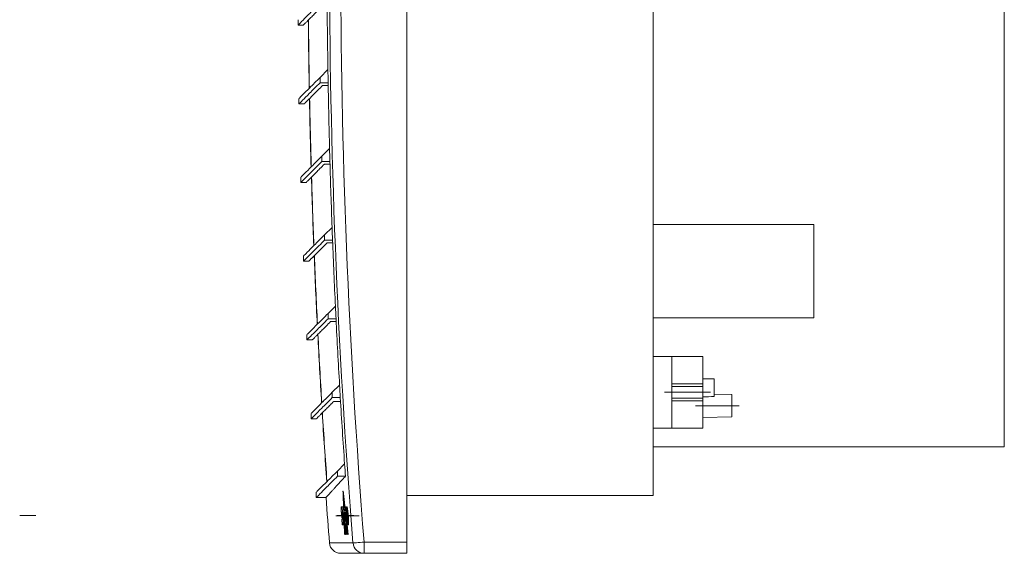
# Model space of a CAD drawing. Header units: millimetres. Extents: x -169 to 690, y -95 to 425.
# Tile 1 of 6: x -169 to 95, y 103 to 246. Entities that reach past the tile are written whole.
import ezdxf

# ---------------------------------------------------------------- set-up
doc = ezdxf.new("R2010")
doc.units = ezdxf.units.MM
doc.linetypes.add('CENTERX2', pattern=[20.32, 12.7, -2.54, 2.54, -2.54])

msp = doc.modelspace()

# ---------------------------------------------------------------- linework, layer by layer
at = {"color": 7, "linetype": 'Continuous', "lineweight": 15}
for p, q in [((-64.98, 106.41), (-64.98, 422.41)), ((1.02, 409.91), (1.02, 118.91)), ((95.02, 396.91), (95.02, 131.91)), ((-94.14, 246.24), (-94.14, 244.82)), ((-94.14, 244.82), (-92.71, 244.82)), ((-86.13, 232.91), (-88.22, 230.82)), ((-88.22, 230.82), (-88.22, 229.41)), ((-88.22, 229.41), (-86.08, 229.41)), ((-87.54, 228.67), (-86.06, 228.67)), ((-93.88, 225.16), (-93.88, 223.75)), ((-93.88, 223.75), (-92.45, 223.75)), ((-85.69, 211.79), (-87.74, 209.74)), ((-87.74, 209.74), (-87.74, 208.33)), ((-87.74, 208.33), (-85.59, 208.33)), ((-87.06, 207.6), (-85.57, 207.6)), ((-93.4, 204.08), (-93.4, 202.67)), ((-93.4, 202.67), (-91.97, 202.67)), ((-85.02, 190.68), (-87.03, 188.67)), ((44.02, 191.41), (1.02, 191.41)), ((44.02, 191.41), (44.02, 166.41)), ((-87.03, 188.67), (-87.03, 187.25)), ((-87.03, 187.25), (-84.89, 187.25)), ((-86.35, 186.52), (-84.86, 186.52)), ((-92.69, 183.01), (-92.69, 181.59)), ((-92.69, 181.59), (-91.26, 181.59)), ((-84.13, 169.57), (-86.1, 167.59)), ((-86.1, 167.59), (-86.1, 166.18)), ((-86.1, 166.18), (-83.96, 166.18)), ((1.02, 166.41), (44.02, 166.41)), ((-85.42, 165.44), (-83.93, 165.44)), ((-91.76, 161.93), (-91.76, 160.52)), ((-91.76, 160.52), (-90.33, 160.52)), ((6.02, 156.11), (1.02, 156.11)), ((14.32, 156.11), (6.02, 156.11)), ((6.02, 156.11), (6.02, 148.76)), ((14.32, 156.11), (14.32, 148.76)), ((-83.01, 148.46), (-84.95, 146.51)), ((14.32, 148.76), (6.02, 148.76)), ((6.02, 148.76), (6.02, 148.06)), ((14.32, 148.06), (6.02, 148.06)), ((6.02, 148.06), (6.02, 147.49)), ((17.32, 150.1), (14.32, 150.15)), ((14.32, 148.76), (14.32, 148.06)), ((14.32, 148.06), (14.32, 144.96)), ((17.32, 145.36), (17.32, 150.1)), ((-84.95, 146.51), (-84.95, 145.1)), ((-84.95, 145.1), (-82.81, 145.1)), ((6.02, 147.49), (6.02, 145.53)), ((6.02, 145.53), (6.02, 144.96)), ((22.02, 145.91), (17.32, 145.99)), ((22.02, 145.91), (22.02, 139.91)), ((-84.55, 144.09), (-82.75, 144.09)), ((14.32, 144.96), (6.02, 144.96)), ((6.02, 144.96), (6.02, 144.26)), ((14.32, 144.26), (6.02, 144.26)), ((6.02, 144.26), (6.02, 136.91)), ((14.32, 144.96), (14.32, 144.26)), ((14.32, 144.26), (14.32, 136.91)), ((-90.61, 140.85), (-90.61, 139.44)), ((14.32, 139.78), (22.02, 139.91)), ((-90.61, 139.44), (-89.19, 139.44)), ((6.02, 136.91), (1.02, 136.91)), ((14.32, 136.91), (6.02, 136.91)), ((1.02, 131.91), (95.02, 131.91)), ((-81.67, 127.35), (-83.58, 125.44)), ((-83.58, 125.44), (-83.58, 124.02)), ((-83.58, 124.02), (-81.44, 124.02)), ((-89.24, 119.78), (-89.24, 118.36)), ((-82.04, 120.08), (-82.09, 120.08)), ((-81.97, 119.45), (-82.02, 119.45)), ((-81.94, 119.17), (-81.99, 119.17)), ((-81.97, 119.17), (-81.97, 119.45)), ((1.02, 118.91), (-64.98, 118.91)), ((-89.24, 118.36), (-86.62, 118.36)), ((-81.87, 118.56), (-81.92, 118.56)), ((-81.84, 118.28), (-81.89, 118.28)), ((-81.86, 118.28), (-81.87, 118.56)), ((-81.77, 117.66), (-81.82, 117.66)), ((-81.76, 115.84), (-81.82, 117.66)), ((-81.79, 117.39), (-81.74, 115.84)), ((-81.74, 117.39), (-81.79, 117.39)), ((-81.76, 117.39), (-81.77, 117.66)), ((-81.67, 116.76), (-81.72, 116.76)), ((-81.64, 116.49), (-81.69, 116.49)), ((-81.53, 115.16), (-81.69, 116.49)), ((-81.53, 115.53), (-81.64, 116.49)), ((-82.32, 115.86), (-82.54, 115.86)), ((-82.52, 114.32), (-82.52, 114.32)), ((-82.42, 114.33), (-82.21, 114.33)), ((-82.41, 114.12), (-82.32, 114.12)), ((-82.29, 114.09), (-82.4, 114.09)), ((-82.32, 115.86), (-82.21, 114.33)), ((-82.32, 115.86), (-82.24, 115.86)), ((-82.3, 115.85), (-82.19, 114.33)), ((-82, 115.85), (-82.3, 115.85)), ((-82.29, 114.09), (-82.21, 114.09)), ((-82.21, 114.33), (-82.19, 114.33)), ((-82.19, 114.33), (-82.09, 114.33)), ((-82.18, 113.63), (-82.1, 113.63)), ((-82, 115.85), (-81.89, 114.34)), ((-82, 115.85), (-81.95, 115.85)), ((-81.99, 114.34), (-81.89, 114.34)), ((-81.65, 115.84), (-81.97, 115.84)), ((-81.89, 114.34), (-81.86, 114.34)), ((-81.75, 114.31), (-81.53, 114.31)), ((-81.6, 114.07), (-81.73, 114.07)), ((-81.7, 114.07), (-81.71, 114.31)), ((-81.68, 114.31), (-81.67, 114.07)), ((-81.65, 115.84), (-81.53, 114.31)), ((-81.65, 115.84), (-81.62, 115.84)), ((-81.62, 115.84), (-81.53, 114.68)), ((-81.6, 114.07), (-81.51, 112.91)), ((-81.6, 114.07), (-81.57, 114.07)), ((-81.42, 113.09), (-81.56, 114.31)), ((-81.53, 114.04), (-81.55, 114.04)), ((-81.53, 114.84), (-81.49, 114.1)), ((-81.51, 114.47), (-81.53, 114.68)), ((-81.53, 114.31), (-81.5, 114.31)), ((-81.29, 115.82), (-81.46, 115.82)), ((-81.37, 114.05), (-81.29, 114.05)), ((-81.35, 114.3), (-81.18, 114.3)), ((-81.34, 113.44), (-81.26, 113.44)), ((-81.29, 115.82), (-81.18, 114.3)), ((-81.29, 115.82), (-81.21, 115.82)), ((-81.12, 113.49), (-81.23, 113.49)), ((-81.18, 114.3), (-81.14, 114.3)), ((-81.12, 113.49), (-81.09, 113.49)), ((-81.1, 115.84), (-81.02, 115.84)), ((-81.01, 114.07), (-80.93, 114.07)), ((-80.98, 113.44), (-80.9, 113.44)), ((-80.92, 115.14), (-80.84, 115.14)), ((-80.74, 113.44), (-80.66, 113.44)), ((-82.39, 112.58), (-82.28, 111.07)), ((-82.2, 112.58), (-82.39, 112.58)), ((-82.32, 112.83), (-82.22, 112.83)), ((-82.28, 111.07), (-82.06, 111.07)), ((-82.07, 112.52), (-81.99, 112.52)), ((-82.06, 111.07), (-81.98, 111.07)), ((-82.02, 111.49), (-81.94, 111.49)), ((-81.85, 111.13), (-81.74, 111.13)), ((-81.84, 112.74), (-81.74, 111.48)), ((-81.74, 111.48), (-81.72, 111.48)), ((-81.74, 111.13), (-81.71, 111.13)), ((-81.64, 112.91), (-81.51, 112.91)), ((-81.61, 111.13), (-81.29, 111.13)), ((-81.48, 108.41), (-81.58, 110.99)), ((-81.57, 111.13), (-81.46, 108.41)), ((-81.44, 112.68), (-81.51, 113.27)), ((-81.51, 112.91), (-81.47, 112.91)), ((-81.4, 111.11), (-81.42, 111.11)), ((-81.41, 112.68), (-81.29, 111.13)), ((-81.41, 112.68), (-81.38, 112.68)), ((-81.36, 112.36), (-81.26, 111.13)), ((-81.01, 108.41), (-81.33, 111.13)), ((-81.29, 111.13), (-81.26, 111.13)), ((-81.28, 112.83), (-81.2, 112.83)), ((-80.94, 108.41), (-81.26, 111.13)), ((-81.16, 112.58), (-81.22, 112.58)), ((-80.79, 108.41), (-81.11, 111.12)), ((-80.74, 108.41), (-81.05, 111.06)), ((-80.69, 108.41), (-81, 111.06)), ((-80.93, 111.06), (-80.85, 111.06)), ((-80.91, 112.82), (-80.83, 112.82)), ((-80.73, 111.05), (-80.65, 111.05)), ((-80.67, 111.75), (-80.58, 111.75)), ((-81.39, 108.41), (-81.34, 108.41)), ((-81.32, 108.41), (-81.34, 108.41)), ((-81.32, 108.41), (-81.27, 108.41)), ((-80.79, 108.41), (-80.74, 108.41)), ((-80.69, 108.41), (-80.74, 108.41)), ((-76.44, 106.41), (-76.44, 103.41)), ((-76.44, 106.41), (-64.98, 106.41)), ((-64.98, 106.41), (-64.98, 103.41)), ((-76.44, 103.41), (-82.72, 103.41)), ((-64.98, 103.41), (-76.44, 103.41))]:
    msp.add_line(p, q, dxfattribs=at)
at = {"color": 7, "linetype": 'CENTERX2', "lineweight": 0}
for p, q in [((16.32, 146.51), (4.02, 146.51)), ((12.32, 142.91), (24.02, 142.91)), ((-164.34, 113.5), (-168.68, 113.5)), ((-84.02, 113.4), (-77.8, 113.4)), ((-83.67, 113.5), (-79.15, 113.5))]:
    msp.add_line(p, q, dxfattribs=at)
at = {"color": 8, "linetype": 'Continuous', "lineweight": 15}
msp.add_line((-85.71, 106.17), (-79.42, 106.17), dxfattribs=at)
at = {"color": 7, "linetype": 'Continuous', "lineweight": 15, "flags": 128}
for points in [[(-82.02, 119.45), (-82.03, 119.53), (-82.04, 119.61), (-82.05, 119.69), (-82.06, 119.77), (-82.07, 119.84), (-82.08, 119.92), (-82.09, 120), (-82.09, 120.08)], [(-82.09, 120.08), (-82.08, 119.49), (-82.06, 118.9), (-82.04, 118.31), (-82.02, 117.72), (-82, 117.13), (-81.98, 116.54), (-81.95, 115.95), (-81.95, 115.85)], [(-81.97, 119.45), (-81.98, 119.53), (-81.99, 119.61), (-82, 119.69), (-82.01, 119.77), (-82.02, 119.84), (-82.03, 119.92), (-82.04, 120), (-82.04, 120.08)], [(-81.9, 115.84), (-81.92, 116.29), (-81.93, 116.74), (-81.95, 117.19), (-81.96, 117.64), (-81.98, 118.1), (-81.99, 118.55), (-82.01, 119), (-82.02, 119.45)], [(-81.92, 118.56), (-81.93, 118.63), (-81.94, 118.71), (-81.95, 118.79), (-81.96, 118.87), (-81.97, 118.94), (-81.98, 119.02), (-81.98, 119.1), (-81.99, 119.17)], [(-81.99, 119.17), (-81.98, 118.76), (-81.97, 118.34), (-81.95, 117.92), (-81.94, 117.5), (-81.92, 117.09), (-81.91, 116.67), (-81.89, 116.25), (-81.88, 115.84)], [(-81.87, 118.56), (-81.88, 118.63), (-81.89, 118.71), (-81.9, 118.79), (-81.91, 118.87), (-81.92, 118.94), (-81.93, 119.02), (-81.93, 119.1), (-81.94, 119.17)], [(-81.83, 115.84), (-81.84, 116.18), (-81.85, 116.52), (-81.87, 116.86), (-81.88, 117.2), (-81.89, 117.54), (-81.9, 117.88), (-81.91, 118.22), (-81.92, 118.56)], [(-81.82, 117.66), (-81.83, 117.74), (-81.84, 117.82), (-81.85, 117.89), (-81.86, 117.97), (-81.87, 118.05), (-81.87, 118.13), (-81.88, 118.2), (-81.89, 118.28)], [(-81.89, 118.28), (-81.88, 117.98), (-81.87, 117.67), (-81.86, 117.37), (-81.85, 117.06), (-81.84, 116.75), (-81.83, 116.45), (-81.82, 116.14), (-81.81, 115.84)], [(-81.77, 117.66), (-81.78, 117.74), (-81.79, 117.82), (-81.8, 117.89), (-81.81, 117.97), (-81.82, 118.05), (-81.82, 118.13), (-81.83, 118.2), (-81.84, 118.28)], [(-81.72, 116.76), (-81.73, 116.84), (-81.74, 116.92), (-81.75, 116.99), (-81.75, 117.07), (-81.76, 117.15), (-81.77, 117.23), (-81.78, 117.31), (-81.79, 117.39)], [(-81.67, 116.76), (-81.68, 116.84), (-81.69, 116.92), (-81.7, 116.99), (-81.7, 117.07), (-81.71, 117.15), (-81.72, 117.23), (-81.73, 117.31), (-81.74, 117.39)], [(-81.69, 115.84), (-81.69, 115.95), (-81.69, 116.07), (-81.7, 116.18), (-81.7, 116.3), (-81.71, 116.41), (-81.71, 116.53), (-81.71, 116.64), (-81.72, 116.76)], [(-81.69, 116.49), (-81.68, 116.41), (-81.68, 116.33), (-81.68, 116.25), (-81.68, 116.16), (-81.67, 116.08), (-81.67, 116), (-81.67, 115.92), (-81.67, 115.84)], [(-81.66, 116.49), (-81.66, 116.53), (-81.66, 116.64), (-81.67, 116.76)], [(-81.93, 115.36), (-81.92, 115.24), (-81.91, 115.11), (-81.9, 114.98), (-81.89, 114.85), (-81.89, 114.72), (-81.88, 114.6), (-81.87, 114.47), (-81.86, 114.34)], [(-81.9, 114.34), (-81.89, 114.14), (-81.88, 113.94), (-81.87, 113.74), (-81.87, 113.54), (-81.86, 113.34), (-81.85, 113.14), (-81.84, 112.94), (-81.84, 112.74)], [(-81.74, 111.48), (-81.76, 111.91), (-81.77, 112.34), (-81.79, 112.77), (-81.81, 113.19), (-81.82, 113.62), (-81.84, 114.05), (-81.84, 114.13)], [(-81.8, 113.57), (-81.77, 112.86), (-81.74, 112.12), (-81.71, 111.38), (-81.69, 110.63), (-81.66, 109.89), (-81.63, 109.15), (-81.6, 108.41)], [(-81.73, 114.07), (-81.73, 114.1), (-81.73, 114.13), (-81.74, 114.16), (-81.74, 114.19), (-81.74, 114.22), (-81.74, 114.25), (-81.75, 114.28), (-81.75, 114.31)], [(-81.72, 114.31), (-81.72, 114.28), (-81.71, 114.25), (-81.71, 114.22), (-81.71, 114.19), (-81.71, 114.16), (-81.7, 114.13), (-81.7, 114.1), (-81.7, 114.07)], [(-81.62, 114.07), (-81.63, 114.1), (-81.63, 114.13), (-81.63, 114.16), (-81.63, 114.19), (-81.63, 114.22), (-81.63, 114.25), (-81.63, 114.28), (-81.63, 114.31)], [(-81.61, 114.31), (-81.61, 114.28), (-81.61, 114.25), (-81.61, 114.22), (-81.61, 114.19), (-81.61, 114.16), (-81.61, 114.13), (-81.6, 114.1), (-81.6, 114.07)], [(-81.57, 114.07), (-81.56, 113.97), (-81.56, 113.87), (-81.55, 113.77), (-81.54, 113.67), (-81.53, 113.57), (-81.53, 113.47), (-81.52, 113.37), (-81.51, 113.27)], [(-81.55, 114.04), (-81.55, 114.08), (-81.55, 114.11), (-81.56, 114.15), (-81.56, 114.18), (-81.56, 114.21), (-81.56, 114.25), (-81.56, 114.28), (-81.56, 114.31)], [(-81.39, 112.68), (-81.41, 112.85), (-81.43, 113.02), (-81.45, 113.19), (-81.47, 113.36), (-81.49, 113.53), (-81.51, 113.7), (-81.53, 113.87), (-81.55, 114.04)], [(-81.23, 113.49), (-81.22, 113.38), (-81.21, 113.26), (-81.2, 113.15), (-81.19, 113.04), (-81.19, 112.92), (-81.18, 112.81), (-81.17, 112.7), (-81.16, 112.58)], [(-81.21, 115.82), (-81.2, 115.63), (-81.18, 115.44), (-81.17, 115.25), (-81.17, 115.22)], [(-81.78, 111.13), (-81.76, 110.79), (-81.75, 110.45), (-81.74, 110.11), (-81.72, 109.77), (-81.71, 109.43), (-81.69, 109.09), (-81.68, 108.75), (-81.67, 108.41)], [(-81.62, 108.41), (-81.63, 108.75), (-81.65, 109.09), (-81.66, 109.43), (-81.67, 109.77), (-81.69, 110.11), (-81.7, 110.45), (-81.71, 110.79), (-81.73, 111.13)], [(-81.55, 108.41), (-81.57, 109), (-81.6, 109.59), (-81.62, 110.17), (-81.64, 110.76), (-81.67, 111.35), (-81.69, 111.94), (-81.7, 112.34)], [(-81.66, 111.78), (-81.65, 111.52), (-81.63, 111), (-81.61, 110.48), (-81.59, 109.96), (-81.57, 109.45), (-81.55, 108.93), (-81.53, 108.41)], [(-81.62, 112.68), (-81.63, 112.71), (-81.63, 112.74), (-81.63, 112.77), (-81.63, 112.8), (-81.64, 112.83), (-81.64, 112.86), (-81.64, 112.89), (-81.64, 112.91)], [(-81.61, 112.91), (-81.61, 112.89), (-81.61, 112.86), (-81.61, 112.83), (-81.6, 112.8), (-81.6, 112.77), (-81.6, 112.74), (-81.6, 112.71), (-81.59, 112.68)], [(-81.58, 112.68), (-81.58, 112.71), (-81.58, 112.74), (-81.58, 112.77), (-81.58, 112.8), (-81.58, 112.83), (-81.58, 112.86), (-81.58, 112.89), (-81.58, 112.91)], [(-81.56, 112.91), (-81.56, 112.89), (-81.56, 112.86), (-81.56, 112.83), (-81.56, 112.8), (-81.56, 112.77), (-81.56, 112.74), (-81.55, 112.71), (-81.55, 112.68)], [(-81.41, 108.41), (-81.43, 108.75), (-81.44, 109.09), (-81.45, 109.43), (-81.47, 109.77), (-81.48, 110.11), (-81.49, 110.45), (-81.5, 110.79), (-81.52, 111.13)], [(-81.5, 111.13), (-81.48, 110.79), (-81.47, 110.45), (-81.46, 110.11), (-81.44, 109.77), (-81.43, 109.43), (-81.42, 109.09), (-81.4, 108.75), (-81.39, 108.41)], [(-81.47, 112.68), (-81.47, 112.71), (-81.47, 112.74), (-81.48, 112.77), (-81.48, 112.8), (-81.48, 112.83), (-81.49, 112.86), (-81.49, 112.89), (-81.49, 112.91)], [(-81.34, 108.41), (-81.36, 108.75), (-81.37, 109.09), (-81.38, 109.43), (-81.4, 109.77), (-81.41, 110.11), (-81.42, 110.45), (-81.43, 110.79), (-81.45, 111.13)], [(-81.11, 108.41), (-81.15, 108.75), (-81.19, 109.08), (-81.23, 109.42), (-81.27, 109.76), (-81.31, 110.1), (-81.35, 110.43), (-81.38, 110.77), (-81.42, 111.11)], [(-81.42, 111.11), (-81.41, 110.77), (-81.4, 110.43), (-81.39, 110.1), (-81.37, 109.76), (-81.36, 109.42), (-81.35, 109.08), (-81.33, 108.75), (-81.32, 108.41)], [(-81.41, 111.13), (-81.37, 110.79), (-81.33, 110.45), (-81.29, 110.11), (-81.25, 109.77), (-81.21, 109.43), (-81.16, 109.09), (-81.12, 108.75), (-81.08, 108.41)], [(-80.89, 108.41), (-80.95, 108.9), (-81.01, 109.4), (-81.07, 109.89), (-81.12, 110.39), (-81.18, 110.88), (-81.24, 111.37), (-81.3, 111.87), (-81.36, 112.36)], [(-81.03, 108.41), (-81.08, 108.75), (-81.12, 109.09), (-81.16, 109.43), (-81.2, 109.77), (-81.24, 110.11), (-81.28, 110.45), (-81.32, 110.79), (-81.36, 111.13)], [(-80.96, 108.41), (-81, 108.75), (-81.04, 109.09), (-81.08, 109.43), (-81.12, 109.77), (-81.16, 110.11), (-81.2, 110.45), (-81.24, 110.79), (-81.28, 111.13)], [(-80.9, 111.71), (-80.9, 111.67), (-80.88, 111.36), (-80.85, 111.06)], [(-81.33, 109.87), (-81.31, 109.69), (-81.29, 109.51), (-81.26, 109.32), (-81.24, 109.14), (-81.22, 108.96), (-81.2, 108.77), (-81.18, 108.59), (-81.16, 108.41)], [(-81.27, 108.41), (-81.28, 108.59), (-81.29, 108.77), (-81.29, 108.96), (-81.3, 109.14), (-81.31, 109.32), (-81.32, 109.51), (-81.32, 109.69), (-81.33, 109.87)], [(-81.22, 108.41), (-81.23, 108.59), (-81.24, 108.77), (-81.24, 108.96), (-81.25, 109.14), (-81.26, 109.25)], [(-76.44, 106.41), (-76.99, 106.37), (-77.53, 106.32), (-78.02, 106.28), (-78.47, 106.25), (-78.84, 106.22), (-79.13, 106.2), (-79.32, 106.18), (-79.42, 106.17)]]:
    msp.add_lwpolyline(points, dxfattribs=at)
at = {"color": 7, "linetype": 'Continuous', "lineweight": 15}
for centre, radius, start, end in [((1908.02, 264.41), 1993.73, 175.44779, 184.55221), ((1908.02, 264.41), 1990.74, 175.44779, 184.55221), ((1908.02, 264.41), 1994.4, 180.40006, 180.9051), ((1908.02, 264.41), 1999.48, 180.52269, 181.04592), ((1908.02, 264.41), 1999.44, 180.52138, 181.04463), ((1908.02, 264.41), 1994.4, 180.9051, 181.00562), ((1908.02, 264.41), 1994.4, 181.00562, 181.51179), ((1908.02, 264.41), 1999.48, 181.12547, 181.64966), ((1908.02, 264.41), 1999.44, 181.12419, 181.6484), ((1908.02, 264.41), 1994.4, 181.51179, 181.61128), ((1908.02, 264.41), 1994.4, 181.61128, 182.11863), ((1908.02, 264.41), 1999.48, 181.72842, 182.25361), ((1908.02, 264.41), 1999.44, 181.72717, 182.25238), ((1908.02, 264.41), 1994.4, 182.11863, 182.21712), ((1908.02, 264.41), 1994.4, 182.21712, 182.72569), ((1908.02, 264.41), 1999.48, 182.3316, 182.85783), ((1908.02, 264.41), 1999.44, 182.33037, 182.85663), ((1908.02, 264.41), 1994.4, 182.72569, 182.82322), ((1908.02, 264.41), 1994.4, 182.82322, 183.33304), ((1908.02, 264.41), 1999.48, 182.93508, 183.4624), ((1908.02, 264.41), 1999.44, 182.93388, 183.46122), ((1908.02, 264.41), 1994.4, 183.33304, 183.42963), ((1908.02, 264.41), 1994.4, 183.42963, 183.94074), ((1908.02, 264.41), 1999.48, 183.53892, 184.06737), ((1908.02, 264.41), 1999.44, 183.53774, 184.06621), ((1908.02, 264.41), 1994.4, 183.94074, 184.03642), ((1908.02, 264.41), 2000, 184.18755, 184.53791), ((1908.02, 264.41), 1995.76, 184.31274, 184.40481), ((1908.02, 264.41), 1995.66, 184.3126, 184.40504), ((1908.02, 264.41), 1995.53, 184.26979, 184.40533), ((1908.02, 264.41), 1994.86, 184.33884, 184.40884), ((-82.72, 106.41), 3, 184.5379, 270), ((-76.43, 106.4), 2.99, 184.4383, 269.9191)]:
    msp.add_arc(centre, radius, start, end, dxfattribs=at)
msp.add_ellipse((129.04, 142.91), major_axis=(179.57, 0), ratio=0.017455, start_param=2.242254, end_param=2.263779, dxfattribs=at)
for points, knots in [([(-94.03, 244.93), (-94.05, 244.91), (-94.14, 244.82), (-93.28, 245.68), (-91.52, 247.44), (-89.49, 249.47), (-88.48, 250.48)], [0, 0, 0, 0, 0.120114, 0.41366, 0.707004, 1, 1, 1, 1]), ([(-92.71, 244.84), (-92.7, 244.84), (-92.7, 244.85), (-92.5, 245.05), (-92.14, 245.41), (-91.61, 245.94), (-90.91, 246.63), (-90.05, 247.5), (-89.03, 248.51), (-88.21, 249.34), (-87.8, 249.75)], [0, 0, 0, 0, 0.094984, 0.223805, 0.352627, 0.481449, 0.610271, 0.739092, 0.869535, 1, 1, 1, 1]), ([(-88.22, 230.82), (-89.21, 229.83), (-91.19, 227.85), (-92.95, 226.09), (-93.85, 225.19), (-93.79, 225.25), (-93.76, 225.28)], [0, 0, 0, 0, 0.285801, 0.571399, 0.857061, 1, 1, 1, 1]), ([(-93.77, 223.86), (-93.79, 223.83), (-93.88, 223.74), (-93.02, 224.6), (-91.26, 226.36), (-89.23, 228.39), (-88.22, 229.41)], [0, 0, 0, 0, 0.120114, 0.41366, 0.707004, 1, 1, 1, 1]), ([(-92.45, 223.76), (-92.45, 223.77), (-92.44, 223.77), (-92.24, 223.97), (-91.88, 224.33), (-91.35, 224.86), (-90.65, 225.56), (-89.79, 226.42), (-88.77, 227.44), (-87.95, 228.26), (-87.54, 228.67)], [0, 0, 0, 0, 0.094984, 0.223805, 0.352627, 0.481449, 0.610271, 0.739092, 0.869535, 1, 1, 1, 1]), ([(-93.29, 202.78), (-93.31, 202.75), (-93.4, 202.66), (-92.54, 203.52), (-90.78, 205.29), (-88.75, 207.32), (-87.74, 208.33)], [0, 0, 0, 0, 0.1201135, 0.4136603, 0.707004, 1, 1, 1, 1]), ([(-87.74, 209.74), (-88.73, 208.75), (-90.71, 206.77), (-92.47, 205.01), (-93.37, 204.11), (-93.3, 204.18), (-93.28, 204.2)], [0, 0, 0, 0, 0.2858008, 0.5713988, 0.8570612, 1, 1, 1, 1]), ([(-91.97, 202.69), (-91.96, 202.69), (-91.96, 202.69), (-91.76, 202.89), (-91.4, 203.26), (-90.86, 203.79), (-90.17, 204.48), (-89.31, 205.34), (-88.29, 206.36), (-87.47, 207.18), (-87.06, 207.6)], [0, 0, 0, 0, 0.094984, 0.223805, 0.352627, 0.481449, 0.610271, 0.739092, 0.869535, 1, 1, 1, 1]), ([(-92.58, 181.7), (-92.61, 181.68), (-92.7, 181.59), (-91.84, 182.45), (-90.07, 184.21), (-88.04, 186.24), (-87.03, 187.25)], [0, 0, 0, 0, 0.120114, 0.41366, 0.707004, 1, 1, 1, 1]), ([(-87.03, 188.67), (-88.02, 187.68), (-90, 185.69), (-91.76, 183.93), (-92.67, 183.03), (-92.6, 183.1), (-92.58, 183.12)], [0, 0, 0, 0, 0.285801, 0.571399, 0.857061, 1, 1, 1, 1]), ([(-91.26, 181.61), (-91.26, 181.61), (-91.25, 181.62), (-91.05, 181.82), (-90.69, 182.18), (-90.16, 182.71), (-89.47, 183.4), (-88.61, 184.26), (-87.59, 185.28), (-86.76, 186.11), (-86.35, 186.52)], [0, 0, 0, 0, 0.094984, 0.223805, 0.352627, 0.481449, 0.610271, 0.739092, 0.869535, 1, 1, 1, 1]), ([(-91.65, 160.63), (-91.68, 160.6), (-91.77, 160.51), (-90.91, 161.37), (-89.15, 163.13), (-87.12, 165.16), (-86.1, 166.18)], [0, 0, 0, 0, 0.120114, 0.41366, 0.707004, 1, 1, 1, 1]), ([(-86.1, 167.59), (-87.09, 166.6), (-89.08, 164.62), (-90.84, 162.86), (-91.74, 161.96), (-91.67, 162.02), (-91.65, 162.05)], [0, 0, 0, 0, 0.285801, 0.571399, 0.857061, 1, 1, 1, 1]), ([(-90.33, 160.53), (-90.33, 160.53), (-90.33, 160.54), (-90.13, 160.74), (-89.76, 161.1), (-89.23, 161.63), (-88.54, 162.33), (-87.68, 163.19), (-86.66, 164.21), (-85.83, 165.03), (-85.42, 165.44)], [0, 0, 0, 0, 0.094984, 0.223805, 0.352627, 0.481449, 0.610271, 0.739092, 0.869535, 1, 1, 1, 1]), ([(-90.5, 139.55), (-90.53, 139.52), (-90.62, 139.43), (-89.76, 140.29), (-87.99, 142.06), (-85.96, 144.09), (-84.95, 145.1)], [0, 0, 0, 0, 0.1201135, 0.4136603, 0.707004, 1, 1, 1, 1]), ([(-84.95, 146.51), (-85.94, 145.52), (-87.93, 143.54), (-89.68, 141.78), (-90.59, 140.88), (-90.52, 140.95), (-90.5, 140.97)], [0, 0, 0, 0, 0.285801, 0.571399, 0.857061, 1, 1, 1, 1]), ([(-89.19, 139.44), (-89.18, 139.46), (-89.15, 139.48), (-88.91, 139.73), (-88.51, 140.13), (-87.94, 140.7), (-87.21, 141.43), (-86.38, 142.26), (-85.49, 143.14), (-84.86, 143.77), (-84.55, 144.09)], [0, 0, 0, 0, 0.127414, 0.260051, 0.392688, 0.525325, 0.657962, 0.790599, 0.895294, 1, 1, 1, 1]), ([(-89.13, 118.47), (-89.15, 118.45), (-89.24, 118.36), (-88.38, 119.22), (-86.62, 120.98), (-84.59, 123.01), (-83.58, 124.02)], [0, 0, 0, 0, 0.120114, 0.41366, 0.707004, 1, 1, 1, 1]), ([(-83.58, 125.44), (-84.57, 124.45), (-86.55, 122.46), (-88.31, 120.7), (-89.21, 119.8), (-89.14, 119.87), (-89.12, 119.89)], [0, 0, 0, 0, 0.285801, 0.571399, 0.857061, 1, 1, 1, 1]), ([(-86.63, 118.37), (-86.63, 118.37), (-86.62, 118.38), (-86.52, 118.49), (-86.34, 118.69), (-86.08, 118.97), (-85.75, 119.33), (-85.34, 119.78), (-84.85, 120.31), (-84.29, 120.92), (-83.65, 121.62), (-82.95, 122.37), (-82.22, 123.17), (-81.7, 123.74), (-81.44, 124.02)], [0, 0, 0, 0, 0.073107, 0.158956, 0.244805, 0.330655, 0.416504, 0.502353, 0.588202, 0.674051, 0.7599, 0.845749, 0.922872, 1, 1, 1, 1]), ([(-82.54, 115.86), (-82.55, 115.84), (-82.57, 115.82), (-82.58, 115.63), (-82.58, 115.46), (-82.58, 115.4)], [0, 0, 0, 0, 0.370566, 0.785442, 1, 1, 1, 1]), ([(-82.58, 115.4), (-82.57, 115.28), (-82.57, 115.03), (-82.55, 114.64), (-82.53, 114.39), (-82.52, 114.32)], [0, 0, 0, 0, 0.385498, 0.817594, 1, 1, 1, 1]), ([(-82.52, 114.32), (-82.51, 114.12), (-82.48, 113.83), (-82.45, 113.47), (-82.43, 113.33), (-82.42, 113.26)], [0, 0, 0, 0, 0.506741, 0.747308, 1, 1, 1, 1]), ([(-82.42, 114.29), (-82.42, 114.3), (-82.42, 114.32), (-82.42, 114.33), (-82.42, 114.33), (-82.42, 114.33)], [0, 0, 0, 0, 0.516287, 0.750229, 1, 1, 1, 1]), ([(-82.41, 114.2), (-82.41, 114.21), (-82.42, 114.24), (-82.42, 114.27), (-82.42, 114.29), (-82.42, 114.29)], [0, 0, 0, 0, 0.456161, 0.723255, 1, 1, 1, 1]), ([(-82.41, 114.12), (-82.41, 114.13), (-82.41, 114.15), (-82.41, 114.17), (-82.41, 114.19), (-82.41, 114.2)], [0, 0, 0, 0, 0.3902533, 0.832902, 1, 1, 1, 1]), ([(-82.4, 114.09), (-82.4, 114.09), (-82.4, 114.09), (-82.4, 114.11), (-82.4, 114.12), (-82.41, 114.12)], [0, 0, 0, 0, 0.36734, 0.767336, 1, 1, 1, 1]), ([(-82.33, 114.2), (-82.33, 114.19), (-82.33, 114.16), (-82.33, 114.14), (-82.33, 114.12), (-82.32, 114.12)], [0, 0, 0, 0, 0.390334, 0.827529, 1, 1, 1, 1]), ([(-82.18, 113.63), (-82.2, 113.72), (-82.23, 113.93), (-82.27, 114.07), (-82.28, 114.09), (-82.29, 114.09)], [0, 0, 0, 0, 0.363559, 0.801539, 1, 1, 1, 1]), ([(-82.21, 114.09), (-82.2, 114.08), (-82.18, 114.05), (-82.14, 113.86), (-82.11, 113.69), (-82.1, 113.63)], [0, 0, 0, 0, 0.3642122, 0.7657894, 1, 1, 1, 1]), ([(-82.07, 112.52), (-82.08, 112.68), (-82.11, 113.02), (-82.15, 113.39), (-82.18, 113.58), (-82.18, 113.63)], [0, 0, 0, 0, 0.391791, 0.836328, 1, 1, 1, 1]), ([(-82.1, 113.63), (-82.09, 113.5), (-82.05, 113.24), (-82.02, 112.83), (-82, 112.59), (-81.99, 112.52)], [0, 0, 0, 0, 0.391839, 0.834695, 1, 1, 1, 1]), ([(-81.46, 115.82), (-81.48, 115.8), (-81.51, 115.76), (-81.53, 115.48), (-81.53, 115.28), (-81.53, 115.18)], [0, 0, 0, 0, 0.51271, 0.750427, 1, 1, 1, 1]), ([(-81.53, 115.18), (-81.53, 115.15), (-81.53, 115.1), (-81.53, 114.99), (-81.53, 114.9), (-81.53, 114.84)], [0, 0, 0, 0, 0.250975, 0.501951, 1, 1, 1, 1]), ([(-81.49, 114.1), (-81.49, 114.06), (-81.49, 113.97), (-81.47, 113.81), (-81.47, 113.69), (-81.46, 113.62)], [0, 0, 0, 0, 0.255278, 0.51053, 1, 1, 1, 1]), ([(-81.46, 113.62), (-81.44, 113.35), (-81.4, 112.82), (-81.32, 112.09), (-81.24, 111.5), (-81.16, 111.13), (-81.12, 111.08), (-81.1, 111.06)], [0, 0, 0, 0, 0.2028964, 0.405814, 0.6094013, 0.8133728, 1, 1, 1, 1]), ([(-81.37, 114.05), (-81.37, 114.1), (-81.37, 114.21), (-81.36, 114.29), (-81.35, 114.29), (-81.35, 114.3)], [0, 0, 0, 0, 0.369505, 0.796332, 1, 1, 1, 1]), ([(-81.34, 113.44), (-81.35, 113.53), (-81.36, 113.71), (-81.37, 113.92), (-81.37, 114.02), (-81.37, 114.05)], [0, 0, 0, 0, 0.384993, 0.829376, 1, 1, 1, 1]), ([(-81.28, 112.83), (-81.29, 112.9), (-81.31, 113.04), (-81.33, 113.26), (-81.34, 113.4), (-81.34, 113.44)], [0, 0, 0, 0, 0.38526, 0.816485, 1, 1, 1, 1]), ([(-81.27, 114.3), (-81.27, 114.29), (-81.28, 114.27), (-81.29, 114.17), (-81.29, 114.08), (-81.29, 114.05)], [0, 0, 0, 0, 0.3696522, 0.7863724, 1, 1, 1, 1]), ([(-81.29, 114.05), (-81.29, 113.98), (-81.29, 113.84), (-81.28, 113.62), (-81.27, 113.48), (-81.26, 113.44)], [0, 0, 0, 0, 0.385315, 0.813303, 1, 1, 1, 1]), ([(-81.26, 113.44), (-81.26, 113.36), (-81.24, 113.17), (-81.22, 112.96), (-81.2, 112.86), (-81.2, 112.83)], [0, 0, 0, 0, 0.384859, 0.83588, 1, 1, 1, 1]), ([(-81.1, 115.84), (-81.11, 115.82), (-81.15, 115.78), (-81.17, 115.49), (-81.17, 115.23), (-81.17, 115.14)], [0, 0, 0, 0, 0.3690539, 0.7842135, 1, 1, 1, 1]), ([(-81.17, 115.14), (-81.16, 114.95), (-81.16, 114.55), (-81.12, 113.94), (-81.1, 113.56), (-81.09, 113.44)], [0, 0, 0, 0, 0.386016, 0.8157289, 1, 1, 1, 1]), ([(-80.92, 115.14), (-80.95, 115.29), (-81, 115.61), (-81.06, 115.82), (-81.09, 115.84), (-81.1, 115.84)], [0, 0, 0, 0, 0.3684677, 0.8020133, 1, 1, 1, 1]), ([(-81.09, 113.44), (-81.07, 113.2), (-81.03, 112.69), (-80.96, 112.11), (-80.92, 111.83), (-80.91, 111.75)], [0, 0, 0, 0, 0.3831812, 0.8274813, 1, 1, 1, 1]), ([(-81.02, 115.84), (-81, 115.82), (-80.96, 115.78), (-80.9, 115.49), (-80.86, 115.23), (-80.84, 115.14)], [0, 0, 0, 0, 0.368773, 0.78432, 1, 1, 1, 1]), ([(-80.98, 114.32), (-80.99, 114.31), (-81, 114.3), (-81.01, 114.19), (-81.01, 114.1), (-81.01, 114.07)], [0, 0, 0, 0, 0.3675071, 0.7827871, 1, 1, 1, 1]), ([(-81.01, 114.07), (-81.01, 114), (-81.01, 113.85), (-80.99, 113.62), (-80.98, 113.48), (-80.98, 113.44)], [0, 0, 0, 0, 0.387347, 0.815282, 1, 1, 1, 1]), ([(-80.92, 114.06), (-80.93, 114.12), (-80.95, 114.24), (-80.97, 114.31), (-80.98, 114.32), (-80.98, 114.32)], [0, 0, 0, 0, 0.368502, 0.80265, 1, 1, 1, 1]), ([(-80.98, 113.44), (-80.97, 113.35), (-80.96, 113.16), (-80.93, 112.95), (-80.92, 112.85), (-80.91, 112.82)], [0, 0, 0, 0, 0.385616, 0.833468, 1, 1, 1, 1]), ([(-80.9, 113.44), (-80.91, 113.53), (-80.92, 113.72), (-80.93, 113.93), (-80.93, 114.04), (-80.93, 114.07)], [0, 0, 0, 0, 0.386975, 0.834426, 1, 1, 1, 1]), ([(-80.74, 113.44), (-80.76, 113.68), (-80.81, 114.2), (-80.87, 114.77), (-80.91, 115.06), (-80.92, 115.14)], [0, 0, 0, 0, 0.383573, 0.825618, 1, 1, 1, 1]), ([(-80.85, 113.44), (-80.86, 113.53), (-80.88, 113.72), (-80.9, 113.93), (-80.92, 114.03), (-80.92, 114.06)], [0, 0, 0, 0, 0.383772, 0.825738, 1, 1, 1, 1]), ([(-80.83, 112.82), (-80.84, 112.89), (-80.86, 113.03), (-80.89, 113.26), (-80.9, 113.4), (-80.9, 113.44)], [0, 0, 0, 0, 0.38588, 0.819097, 1, 1, 1, 1]), ([(-80.83, 112.82), (-80.83, 112.89), (-80.83, 113.03), (-80.84, 113.26), (-80.85, 113.4), (-80.85, 113.44)], [0, 0, 0, 0, 0.3854157, 0.8152129, 1, 1, 1, 1]), ([(-80.84, 115.14), (-80.82, 114.95), (-80.76, 114.55), (-80.7, 113.94), (-80.67, 113.55), (-80.66, 113.44)], [0, 0, 0, 0, 0.383714, 0.8193776, 1, 1, 1, 1]), ([(-80.67, 111.75), (-80.67, 111.94), (-80.67, 112.33), (-80.71, 112.94), (-80.73, 113.33), (-80.74, 113.44)], [0, 0, 0, 0, 0.384115, 0.813239, 1, 1, 1, 1]), ([(-80.66, 113.44), (-80.65, 113.2), (-80.61, 112.69), (-80.59, 112.12), (-80.59, 111.83), (-80.58, 111.75)], [0, 0, 0, 0, 0.383826, 0.825461, 1, 1, 1, 1]), ([(-82.42, 113.26), (-82.4, 113.16), (-82.37, 112.94), (-82.34, 112.85), (-82.32, 112.83), (-82.32, 112.83)], [0, 0, 0, 0, 0.3949, 0.868452, 1, 1, 1, 1]), ([(-82.22, 112.83), (-82.22, 112.83), (-82.22, 112.83), (-82.22, 112.81), (-82.21, 112.8), (-82.21, 112.79)], [0, 0, 0, 0, 0.345594, 0.740614, 1, 1, 1, 1]), ([(-82.21, 112.79), (-82.21, 112.78), (-82.21, 112.75), (-82.2, 112.72), (-82.2, 112.7), (-82.2, 112.69)], [0, 0, 0, 0, 0.445132, 0.931944, 1, 1, 1, 1]), ([(-82.2, 112.69), (-82.2, 112.68), (-82.2, 112.65), (-82.2, 112.62), (-82.2, 112.61), (-82.2, 112.61)], [0, 0, 0, 0, 0.4008197, 0.8701669, 1, 1, 1, 1]), ([(-82.2, 112.61), (-82.2, 112.6), (-82.2, 112.59), (-82.2, 112.58), (-82.2, 112.58), (-82.2, 112.58)], [0, 0, 0, 0, 0.356335, 0.785694, 1, 1, 1, 1]), ([(-82.02, 111.49), (-82.02, 111.59), (-82.03, 111.82), (-82.05, 112.19), (-82.07, 112.43), (-82.07, 112.52)], [0, 0, 0, 0, 0.363434, 0.774234, 1, 1, 1, 1]), ([(-82.06, 111.07), (-82.05, 111.08), (-82.03, 111.1), (-82.02, 111.29), (-82.02, 111.45), (-82.02, 111.49)], [0, 0, 0, 0, 0.385458, 0.845078, 1, 1, 1, 1]), ([(-81.99, 112.52), (-81.98, 112.38), (-81.96, 112.08), (-81.94, 111.72), (-81.94, 111.54), (-81.94, 111.49)], [0, 0, 0, 0, 0.362945, 0.799507, 1, 1, 1, 1]), ([(-81.94, 111.49), (-81.94, 111.39), (-81.94, 111.19), (-81.96, 111.08), (-81.97, 111.07), (-81.98, 111.07)], [0, 0, 0, 0, 0.386301, 0.802738, 1, 1, 1, 1]), ([(-81.22, 112.58), (-81.22, 112.59), (-81.24, 112.6), (-81.26, 112.71), (-81.27, 112.8), (-81.28, 112.83)], [0, 0, 0, 0, 0.3663719, 0.7822855, 1, 1, 1, 1]), ([(-80.87, 108.41), (-80.98, 109.39), (-81.11, 110.43), (-81.23, 111.47), (-81.24, 111.53)], [0, 0, 0, 0, 0.946684, 1, 1, 1, 1]), ([(-80.91, 112.82), (-80.91, 112.76), (-80.89, 112.65), (-80.86, 112.57), (-80.85, 112.56), (-80.85, 112.56)], [0, 0, 0, 0, 0.365907, 0.796943, 1, 1, 1, 1]), ([(-80.91, 111.75), (-80.89, 111.6), (-80.83, 111.28), (-80.77, 111.07), (-80.74, 111.05), (-80.73, 111.05)], [0, 0, 0, 0, 0.3680714, 0.7995953, 1, 1, 1, 1]), ([(-80.85, 112.56), (-80.84, 112.57), (-80.83, 112.59), (-80.83, 112.69), (-80.83, 112.79), (-80.83, 112.82)], [0, 0, 0, 0, 0.370225, 0.78518, 1, 1, 1, 1]), ([(-80.73, 111.05), (-80.72, 111.07), (-80.69, 111.11), (-80.67, 111.4), (-80.67, 111.66), (-80.67, 111.75)], [0, 0, 0, 0, 0.3707975, 0.7880071, 1, 1, 1, 1]), ([(-80.58, 111.75), (-80.59, 111.6), (-80.59, 111.28), (-80.62, 111.07), (-80.65, 111.05), (-80.65, 111.05)], [0, 0, 0, 0, 0.370637, 0.797961, 1, 1, 1, 1])]:
    msp.add_open_spline(points, degree=3, knots=knots, dxfattribs=at)

doc.saveas('drawing.dxf')
